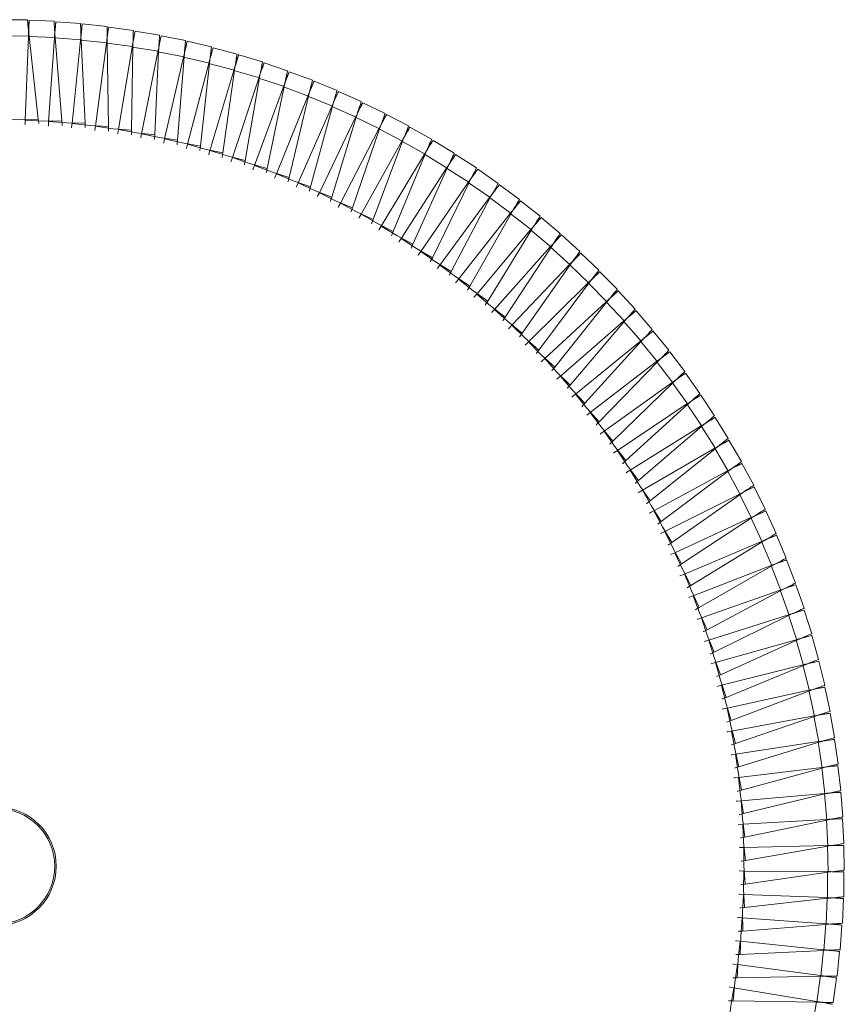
# Model space of a CAD drawing. Header units: millimetres. Extents: x -834 to 396, y -1282 to 570.
# Tile 8 of 13: x -548 to -276, y 246 to 570. Entities that reach past the tile are written whole.
import ezdxf

# ---------------------------------------------------------------- set-up
doc = ezdxf.new("R2010")
doc.units = ezdxf.units.MM

msp = doc.modelspace()

# ---------------------------------------------------------------- linework, layer by layer
at = {"color": 7, "linetype": 'Continuous', "lineweight": 15}
for p, q in [((-553.3, 570.19), (-545.14, 570.12)), ((-544.68, 568.25), (-544.97, 568.26)), ((-544.65, 569), (-544.76, 566.13)), ((-544.65, 569), (-544.55, 569.99)), ((-544.55, 569.99), (-536.39, 569.67)), ((-535.99, 567.78), (-536.28, 567.8)), ((-535.94, 568.53), (-536.14, 565.67)), ((-535.94, 568.53), (-535.8, 569.52)), ((-535.8, 569.52), (-527.66, 568.94)), ((-527.25, 567.79), (-527.51, 565.16)), ((-527.25, 567.79), (-527.08, 568.77)), ((-527.08, 568.77), (-518.95, 567.94)), ((-518.58, 566.77), (-518.38, 567.75)), ((-518.38, 567.75), (-510.29, 566.67)), ((-553.43, 564.82), (-544.63, 564.78)), ((-544.84, 564.63), (-545.88, 537.11)), ((-544.84, 564.63), (-536.05, 564.32)), ((-544.78, 566.32), (-544.78, 566.32)), ((-544.63, 564.78), (-541.57, 537.41)), ((-536.26, 564.18), (-538.16, 536.69)), ((-536.26, 564.18), (-527.49, 563.58)), ((-536.15, 565.86), (-536.15, 565.86)), ((-536.05, 564.32), (-533.85, 536.86)), ((-527.32, 567.04), (-527.62, 567.08)), ((-527.54, 565.13), (-527.54, 565.13)), ((-518.68, 566.03), (-518.97, 566.07)), ((-518.58, 566.77), (-518.93, 564.16)), ((-509.95, 565.49), (-510.38, 562.88)), ((-510.07, 564.75), (-510.38, 564.8)), ((-509.95, 565.49), (-509.72, 566.46)), ((-509.72, 566.46), (-501.67, 565.12)), ((-501.37, 563.93), (-501.11, 564.9)), ((-501.11, 564.9), (-493.1, 563.31)), ((-527.71, 563.45), (-530.47, 536.04)), ((-527.71, 563.45), (-518.95, 562.58)), ((-527.49, 563.58), (-526.15, 536.07)), ((-519.18, 562.45), (-522.8, 535.14)), ((-519.18, 562.45), (-510.45, 561.31)), ((-518.95, 562.58), (-518.48, 535.03)), ((-510.68, 561.19), (-515.16, 534)), ((-510.45, 561.31), (-510.85, 533.76)), ((-510.68, 561.19), (-502, 559.77)), ((-510.41, 562.85), (-510.41, 562.85)), ((-501.9, 561.31), (-501.9, 561.31)), ((-501.37, 563.93), (-501.88, 561.34)), ((-501.51, 563.2), (-501.79, 563.26)), ((-492.83, 562.11), (-493.48, 559.32)), ((-493, 561.38), (-493.3, 561.45)), ((-492.83, 562.11), (-492.54, 563.07)), ((-492.54, 563.07), (-484.59, 561.22)), ((-484.36, 560.02), (-484.04, 560.96)), ((-484.04, 560.96), (-476.15, 558.87)), ((-502.23, 559.65), (-507.56, 532.63)), ((-502, 559.77), (-503.26, 532.25)), ((-502.23, 559.65), (-493.6, 557.97)), ((-493.83, 557.86), (-500.01, 531.01)), ((-493.6, 557.97), (-495.72, 530.5)), ((-493.83, 557.86), (-485.26, 555.9)), ((-493.46, 559.47), (-493.48, 559.18)), ((-493.45, 559.5), (-493.45, 559.51)), ((-484.36, 560.02), (-485.04, 557.46)), ((-484.55, 559.29), (-484.83, 559.37)), ((-475.96, 557.66), (-476.71, 555.13)), ((-475.96, 557.66), (-475.61, 558.6)), ((-475.61, 558.6), (-467.79, 556.26)), ((-485.5, 555.8), (-492.51, 529.16)), ((-485.26, 555.9), (-488.24, 528.52)), ((-485.5, 555.8), (-476.98, 553.58)), ((-485.06, 557.43), (-485.06, 557.43)), ((-476.74, 555.1), (-476.74, 555.1)), ((-476.18, 556.95), (-476.46, 557.03)), ((-467.64, 555.04), (-468.54, 552.32)), ((-467.87, 554.33), (-468.15, 554.42)), ((-467.64, 555.04), (-467.26, 555.97)), ((-467.26, 555.97), (-459.51, 553.38)), ((-477.23, 553.48), (-485.08, 527.08)), ((-476.98, 553.58), (-480.83, 526.3)), ((-477.23, 553.48), (-468.79, 550.99)), ((-468.5, 552.51), (-468.5, 552.51)), ((-459.4, 552.16), (-460.39, 549.47)), ((-459.66, 551.46), (-459.93, 551.56)), ((-459.4, 552.16), (-458.99, 553.07)), ((-458.99, 553.07), (-451.33, 550.25)), ((-469.03, 550.9), (-477.71, 524.76)), ((-468.79, 550.99), (-473.49, 523.84)), ((-460.93, 548.07), (-470.42, 522.21)), ((-469.03, 550.9), (-460.68, 548.15)), ((-460.68, 548.15), (-466.23, 521.16)), ((-460.93, 548.07), (-452.66, 545.05)), ((-460.35, 549.62), (-460.41, 549.34)), ((-460.34, 549.66), (-460.34, 549.66)), ((-451.26, 549.02), (-452.33, 546.37)), ((-451.54, 548.33), (-451.82, 548.45)), ((-451.26, 549.02), (-450.82, 549.92)), ((-450.82, 549.92), (-443.25, 546.86)), ((-452.91, 544.98), (-463.21, 519.43)), ((-452.66, 545.05), (-459.06, 518.26)), ((-452.91, 544.98), (-444.75, 541.71)), ((-452.29, 546.51), (-452.36, 546.23)), ((-452.28, 546.55), (-452.28, 546.55)), ((-443.22, 545.63), (-444.38, 543.01)), ((-443.52, 544.95), (-443.78, 545.07)), ((-443.22, 545.63), (-442.76, 546.52)), ((-442.76, 546.52), (-435.29, 543.22)), ((-445, 541.65), (-456.1, 516.43)), ((-444.75, 541.71), (-451.98, 515.13)), ((-445, 541.65), (-436.94, 538.12)), ((-444.33, 543.15), (-444.41, 542.88)), ((-444.32, 543.19), (-444.32, 543.19)), ((-435.29, 541.99), (-436.53, 539.41)), ((-435.61, 541.32), (-435.89, 541.45)), ((-435.29, 541.99), (-434.8, 542.86)), ((-434.8, 542.86), (-427.44, 539.33)), ((-436.48, 539.55), (-436.56, 539.27)), ((-436.47, 539.59), (-436.47, 539.59)), ((-427.48, 538.1), (-426.96, 538.96)), ((-426.96, 538.96), (-419.71, 535.19)), ((-437.2, 538.06), (-449.08, 513.21)), ((-436.94, 538.12), (-445, 511.77)), ((-437.2, 538.06), (-429.25, 534.28)), ((-428.75, 535.7), (-428.84, 535.43)), ((-427.48, 538.1), (-428.8, 535.56)), ((-428.73, 535.73), (-428.73, 535.74)), ((-427.82, 537.44), (-428.08, 537.57)), ((-429.51, 534.24), (-442.17, 509.77)), ((-429.25, 534.28), (-438.14, 508.21)), ((-429.51, 534.24), (-421.69, 530.21)), ((-419.8, 533.97), (-421.19, 531.47)), ((-420.16, 533.32), (-420.42, 533.47)), ((-419.8, 533.97), (-419.25, 534.81)), ((-419.25, 534.81), (-412.12, 530.82)), ((-421.94, 530.17), (-435.36, 506.11)), ((-421.69, 530.21), (-431.39, 504.42)), ((-421.94, 530.17), (-414.25, 525.9)), ((-421.14, 531.61), (-421.24, 531.34)), ((-421.12, 531.64), (-421.12, 531.64)), ((-412.25, 529.6), (-413.72, 527.14)), ((-412.63, 528.96), (-412.88, 529.11)), ((-412.25, 529.6), (-411.67, 530.42)), ((-411.67, 530.42), (-404.68, 526.21)), ((-414.51, 525.87), (-428.68, 502.24)), ((-414.25, 525.9), (-424.76, 500.43)), ((-414.51, 525.87), (-406.96, 521.35)), ((-413.66, 527.28), (-413.77, 527.01)), ((-413.64, 527.31), (-413.64, 527.31)), ((-404.84, 524.99), (-404.24, 525.79)), ((-404.24, 525.79), (-397.38, 521.36)), ((-406.32, 522.72), (-406.44, 522.45)), ((-404.84, 524.99), (-406.39, 522.58)), ((-406.3, 522.75), (-406.3, 522.75)), ((-405.24, 524.36), (-405.49, 524.52)), ((-407.22, 521.33), (-422.12, 498.16)), ((-406.96, 521.35), (-418.26, 496.23)), ((-407.22, 521.33), (-399.81, 516.58)), ((-397.57, 520.15), (-399.2, 517.79)), ((-397.57, 520.15), (-396.95, 520.94)), ((-396.95, 520.94), (-390.23, 516.29)), ((-400.07, 516.57), (-415.69, 493.88)), ((-399.81, 516.58), (-411.89, 491.83)), ((-400.07, 516.57), (-392.81, 511.59)), ((-399.13, 517.93), (-399.26, 517.67)), ((-399.11, 517.96), (-399.11, 517.96)), ((-390.47, 515.09), (-389.82, 515.85)), ((-389.82, 515.85), (-383.25, 511)), ((-392.09, 512.91), (-392.23, 512.66)), ((-390.47, 515.09), (-392.17, 512.78)), ((-392.07, 512.95), (-392.07, 512.95)), ((-390.91, 514.49), (-391.14, 514.66)), ((-393.07, 511.59), (-409.4, 489.4)), ((-392.81, 511.59), (-405.67, 487.23)), ((-393.07, 511.59), (-385.98, 506.38)), ((-383.52, 509.81), (-385.29, 507.55)), ((-383.98, 509.22), (-384.23, 509.41)), ((-383.52, 509.81), (-382.85, 510.55)), ((-382.85, 510.55), (-376.44, 505.49)), ((-386.24, 506.39), (-403.26, 484.73)), ((-385.98, 506.38), (-399.6, 482.44)), ((-386.24, 506.39), (-379.31, 500.96)), ((-385.19, 507.71), (-385.19, 507.72)), ((-376.75, 504.31), (-378.59, 502.11)), ((-377.23, 503.74), (-377.45, 503.92)), ((-376.75, 504.31), (-376.06, 505.03)), ((-376.06, 505.03), (-369.8, 499.77)), ((-379.57, 500.98), (-397.26, 479.86)), ((-379.31, 500.96), (-393.67, 477.46)), ((-379.57, 500.98), (-372.82, 495.34)), ((-378.51, 502.24), (-378.66, 501.99)), ((-378.49, 502.27), (-378.49, 502.27)), ((-370.15, 498.6), (-369.44, 499.3)), ((-369.44, 499.3), (-363.35, 493.85)), ((-371.97, 496.58), (-372.13, 496.34)), ((-370.15, 498.6), (-372.06, 496.46)), ((-371.95, 496.61), (-371.95, 496.62)), ((-370.65, 498.04), (-370.88, 498.25)), ((-373.08, 495.36), (-391.42, 474.8)), ((-372.82, 495.34), (-387.91, 472.29)), ((-373.08, 495.36), (-366.5, 489.51)), ((-363.74, 492.68), (-363, 493.36)), ((-363, 493.36), (-357.09, 487.72)), ((-366.76, 489.54), (-385.74, 469.57)), ((-366.76, 489.54), (-360.38, 483.48)), ((-365.62, 490.73), (-365.79, 490.49)), ((-363.74, 492.68), (-365.71, 490.61)), ((-365.6, 490.76), (-365.6, 490.76)), ((-364.25, 492.14), (-364.46, 492.34)), ((-366.5, 489.51), (-382.31, 466.95)), ((-357.51, 486.57), (-359.55, 484.56)), ((-357.51, 486.57), (-356.75, 487.22)), ((-356.75, 487.22), (-351.02, 481.41)), ((-360.63, 483.52), (-380.23, 464.16)), ((-360.38, 483.48), (-376.89, 461.43)), ((-360.63, 483.52), (-354.44, 477.27)), ((-359.46, 484.68), (-359.63, 484.45)), ((-359.43, 484.71), (-359.43, 484.71)), ((-358.04, 486.05), (-358.25, 486.26)), ((-351.48, 480.27), (-353.58, 478.32)), ((-352.03, 479.76), (-352.22, 479.97)), ((-351.48, 480.27), (-350.7, 480.89)), ((-350.7, 480.89), (-345.16, 474.9)), ((-354.7, 477.31), (-374.89, 458.58)), ((-354.44, 477.27), (-371.63, 455.75)), ((-354.7, 477.31), (-348.7, 470.87)), ((-353.48, 478.43), (-353.66, 478.21)), ((-353.46, 478.46), (-353.46, 478.46)), ((-345.65, 473.78), (-347.81, 471.89)), ((-346.21, 473.29), (-346.41, 473.51)), ((-345.65, 473.78), (-344.85, 474.38)), ((-344.85, 474.38), (-339.5, 468.21)), ((-348.96, 470.93), (-369.73, 452.84)), ((-348.7, 470.87), (-366.56, 449.9)), ((-348.96, 470.93), (-343.17, 464.3)), ((-347.71, 472.01), (-347.9, 471.79)), ((-347.68, 472.03), (-347.68, 472.03)), ((-340.02, 467.1), (-342.24, 465.29)), ((-340.6, 466.63), (-340.79, 466.86)), ((-340.02, 467.1), (-339.21, 467.68)), ((-339.21, 467.68), (-334.05, 461.35)), ((-343.42, 464.36), (-364.76, 446.93)), ((-343.17, 464.3), (-361.68, 443.9)), ((-343.42, 464.36), (-337.84, 457.56)), ((-342.14, 465.4), (-342.33, 465.19)), ((-342.11, 465.43), (-342.11, 465.43)), ((-334.61, 460.26), (-333.78, 460.81)), ((-333.78, 460.81), (-328.82, 454.32)), ((-338.09, 457.62), (-359.97, 440.87)), ((-337.84, 457.56), (-356.99, 437.75)), ((-338.09, 457.62), (-332.73, 450.65)), ((-336.75, 458.65), (-336.75, 458.65)), ((-334.61, 460.26), (-336.71, 458.65)), ((-335.21, 459.81), (-335.38, 460.04)), ((-332.98, 450.72), (-355.37, 434.67)), ((-332.73, 450.65), (-352.49, 431.45)), ((-332.98, 450.72), (-327.84, 443.58)), ((-331.64, 451.68), (-331.84, 451.48)), ((-329.42, 453.25), (-331.75, 451.58)), ((-331.61, 451.71), (-331.61, 451.71)), ((-330.03, 452.81), (-330.21, 453.06)), ((-329.42, 453.25), (-328.57, 453.77)), ((-328.57, 453.77), (-323.82, 447.13)), ((-326.72, 444.58), (-326.93, 444.39)), ((-324.45, 446.08), (-326.83, 444.48)), ((-326.68, 444.6), (-326.68, 444.6)), ((-325.07, 445.66), (-325.23, 445.9)), ((-324.45, 446.08), (-323.58, 446.58)), ((-323.58, 446.58), (-319.04, 439.79)), ((-328.09, 443.66), (-350.97, 428.32)), ((-327.84, 443.58), (-348.19, 425.01)), ((-328.09, 443.66), (-323.18, 436.37)), ((-319.71, 438.75), (-322.13, 437.23)), ((-320.34, 438.36), (-320.5, 438.62)), ((-319.71, 438.75), (-318.82, 439.23)), ((-318.82, 439.23), (-314.5, 432.3)), ((-323.42, 436.46), (-346.77, 421.84)), ((-323.18, 436.37), (-344.1, 418.45)), ((-323.42, 436.46), (-318.74, 429.01)), ((-322.02, 437.33), (-322.24, 437.14)), ((-321.99, 437.35), (-321.99, 437.35)), ((-315.2, 431.28), (-317.67, 429.84)), ((-315.2, 431.28), (-314.3, 431.73)), ((-314.3, 431.73), (-310.2, 424.67)), ((-318.98, 429.11), (-342.78, 415.23)), ((-318.74, 429.01), (-340.21, 411.75)), ((-318.98, 429.11), (-314.53, 421.51)), ((-317.55, 429.93), (-317.78, 429.75)), ((-317.52, 429.95), (-317.52, 429.96)), ((-315.84, 430.91), (-315.99, 431.16)), ((-314.77, 421.62), (-338.99, 408.5)), ((-314.53, 421.51), (-336.54, 404.94)), ((-314.77, 421.62), (-310.57, 413.89)), ((-313.32, 422.4), (-313.55, 422.23)), ((-310.92, 423.68), (-313.44, 422.31)), ((-313.29, 422.42), (-313.28, 422.42)), ((-311.58, 423.32), (-311.72, 423.59)), ((-310.92, 423.68), (-310.01, 424.09)), ((-310.01, 424.09), (-306.13, 416.91)), ((-306.89, 415.94), (-309.45, 414.66)), ((-307.56, 415.6), (-307.69, 415.87)), ((-306.89, 415.94), (-305.97, 416.33)), ((-305.97, 416.33), (-302.31, 409.02)), ((-310.8, 414), (-335.42, 401.65)), ((-310.57, 413.89), (-333.08, 398.02)), ((-310.8, 414), (-306.84, 406.15)), ((-309.29, 414.76), (-309.29, 414.76)), ((-307.07, 406.27), (-332.07, 394.69)), ((-306.84, 406.15), (-329.85, 390.99)), ((-307.07, 406.27), (-303.36, 398.29)), ((-303.1, 408.08), (-305.7, 406.88)), ((-305.54, 406.97), (-305.54, 406.98)), ((-303.1, 408.08), (-302.17, 408.44)), ((-302.17, 408.44), (-298.75, 401.02)), ((-302.07, 399.06), (-302.31, 398.91)), ((-299.56, 400.1), (-302.2, 398.98)), ((-302.03, 399.08), (-302.03, 399.08)), ((-300.25, 399.81), (-300.37, 400.09)), ((-299.56, 400.1), (-298.62, 400.43)), ((-298.62, 400.43), (-295.43, 392.91)), ((-303.59, 398.42), (-328.94, 387.63)), ((-303.36, 398.29), (-326.83, 383.86)), ((-303.59, 398.42), (-300.13, 390.33)), ((-296.27, 392.02), (-295.32, 392.32)), ((-295.32, 392.32), (-292.37, 384.7)), ((-300.35, 390.46), (-326.03, 380.48)), ((-300.13, 390.33), (-324.04, 376.64)), ((-300.35, 390.46), (-297.15, 382.27)), ((-298.81, 391.06), (-299.06, 390.91)), ((-296.27, 392.02), (-298.95, 390.98)), ((-298.78, 391.07), (-298.78, 391.07)), ((-296.97, 391.75), (-297.08, 392.02)), ((-295.77, 382.97), (-295.77, 382.97)), ((-293.24, 383.84), (-295.73, 382.96)), ((-293.95, 383.59), (-294.05, 383.88)), ((-293.24, 383.84), (-292.28, 384.11)), ((-292.28, 384.11), (-289.57, 376.4)), ((-297.37, 382.41), (-323.34, 373.24)), ((-297.15, 382.27), (-321.48, 369.34)), ((-297.37, 382.41), (-294.42, 374.12)), ((-294.64, 374.27), (-320.89, 365.92)), ((-294.42, 374.12), (-319.15, 361.96)), ((-294.64, 374.27), (-291.96, 365.89)), ((-293.06, 374.76), (-293.32, 374.63)), ((-290.47, 375.57), (-293.2, 374.7)), ((-293.03, 374.78), (-293.03, 374.78)), ((-291.18, 375.34), (-291.27, 375.62)), ((-290.47, 375.57), (-289.5, 375.81)), ((-289.5, 375.81), (-287.03, 368.02)), ((-290.58, 366.49), (-290.84, 366.37)), ((-287.96, 367.21), (-290.72, 366.43)), ((-290.54, 366.5), (-290.54, 366.5)), ((-288.68, 367.01), (-288.76, 367.3)), ((-287.96, 367.21), (-286.98, 367.42)), ((-286.98, 367.42), (-284.76, 359.56)), ((-292.16, 366.04), (-318.67, 358.52)), ((-291.96, 365.89), (-317.05, 354.51)), ((-292.16, 366.04), (-289.75, 357.58)), ((-289.95, 357.74), (-316.68, 351.06)), ((-289.75, 357.58), (-315.18, 347)), ((-289.95, 357.74), (-287.8, 349.21)), ((-285.71, 358.78), (-288.49, 358.09)), ((-288.31, 358.15), (-288.31, 358.15)), ((-286.43, 358.6), (-286.51, 358.88)), ((-285.71, 358.78), (-284.73, 358.96)), ((-284.73, 358.96), (-282.76, 351.03)), ((-283.73, 350.28), (-286.53, 349.68)), ((-284.46, 350.13), (-284.52, 350.42)), ((-283.73, 350.28), (-282.74, 350.43)), ((-282.74, 350.43), (-281.02, 342.45)), ((-288, 349.38), (-314.92, 343.54)), ((-287.8, 349.21), (-313.56, 339.44)), ((-288, 349.38), (-286.12, 340.79)), ((-286.35, 349.74), (-286.35, 349.74)), ((-286.31, 340.96), (-313.4, 335.96)), ((-286.12, 340.79), (-312.17, 331.83)), ((-286.31, 340.96), (-284.7, 332.31)), ((-282.01, 341.73), (-284.83, 341.21)), ((-284.65, 341.26), (-284.65, 341.26)), ((-282.75, 341.59), (-282.8, 341.88)), ((-282.01, 341.73), (-281.02, 341.84)), ((-281.02, 341.84), (-279.55, 333.81)), ((-284.89, 332.49), (-312.13, 328.35)), ((-284.7, 332.31), (-311.02, 324.17)), ((-284.89, 332.49), (-283.55, 323.79)), ((-280.57, 333.12), (-283.4, 332.69)), ((-283.22, 332.74), (-283.22, 332.74)), ((-281.31, 333.01), (-281.35, 333.3)), ((-280.57, 333.12), (-279.57, 333.21)), ((-279.57, 333.21), (-278.36, 325.13)), ((-279.4, 324.48), (-282.24, 324.14)), ((-280.14, 324.39), (-280.17, 324.69)), ((-279.4, 324.48), (-278.4, 324.53)), ((-278.4, 324.53), (-277.44, 316.42)), ((-283.73, 323.98), (-311.09, 320.7)), ((-283.55, 323.79), (-310.11, 316.49)), ((-283.73, 323.98), (-282.67, 315.25)), ((-282.06, 324.18), (-282.06, 324.18)), ((-282.85, 315.44), (-310.29, 313.01)), ((-282.67, 315.25), (-309.45, 308.78)), ((-282.85, 315.44), (-282.06, 306.68)), ((-278.5, 315.8), (-281.35, 315.55)), ((-281.16, 315.58), (-281.16, 315.58)), ((-279.24, 315.73), (-279.26, 316.02)), ((-278.5, 315.8), (-277.5, 315.82)), ((-277.5, 315.82), (-276.79, 307.68)), ((-282.23, 306.87), (-309.73, 305.31)), ((-282.06, 306.68), (-309.03, 301.05)), ((-282.23, 306.87), (-281.71, 298.09)), ((-277.87, 307.1), (-280.73, 306.93)), ((-280.54, 306.97), (-280.54, 306.97)), ((-278.61, 307.05), (-278.63, 307.37)), ((-277.87, 307.1), (-276.87, 307.08)), ((-276.87, 307.08), (-276.42, 298.93)), ((-281.88, 298.29), (-309.42, 297.6)), ((-281.88, 298.29), (-281.64, 289.5)), ((-280.19, 298.33), (-280.19, 298.33)), ((-277.51, 298.38), (-280.15, 298.31)), ((-278.26, 298.36), (-278.27, 298.65)), ((-277.51, 298.38), (-276.51, 298.33)), ((-276.51, 298.33), (-276.32, 290.17)), ((-281.71, 298.09), (-308.85, 293.31)), ((-281.8, 289.7), (-309.34, 289.87)), ((-281.64, 289.5), (-308.91, 285.58)), ((-281.8, 289.7), (-281.84, 280.91)), ((-277.43, 289.65), (-280.3, 289.67)), ((-280.11, 289.69), (-280.11, 289.69)), ((-278.18, 289.66), (-278.18, 289.96)), ((-277.43, 289.65), (-276.43, 289.58)), ((-276.43, 289.58), (-276.5, 281.41)), ((-281.99, 281.12), (-309.52, 282.15)), ((-281.84, 280.91), (-309.21, 277.84)), ((-281.99, 281.12), (-282.3, 272.32)), ((-277.63, 280.93), (-280.49, 281.04)), ((-280.3, 281.05), (-280.3, 281.05)), ((-278.37, 280.96), (-278.36, 281.25)), ((-277.63, 280.93), (-276.63, 280.82)), ((-276.63, 280.82), (-276.95, 272.66)), ((-282.45, 272.54), (-309.93, 274.44)), ((-282.3, 272.32), (-309.76, 270.12)), ((-282.45, 272.54), (-283.04, 263.76)), ((-278.09, 272.22), (-280.95, 272.42)), ((-280.76, 272.42), (-280.76, 272.42)), ((-278.84, 272.27), (-278.82, 272.56)), ((-278.09, 272.22), (-277.1, 272.08)), ((-277.1, 272.08), (-277.68, 263.93)), ((-283.17, 263.98), (-310.58, 266.75)), ((-283.04, 263.76), (-310.55, 262.43)), ((-283.17, 263.98), (-284.04, 255.23)), ((-281.53, 263.81), (-281.82, 263.8)), ((-278.83, 263.52), (-281.68, 263.81)), ((-281.49, 263.81), (-281.49, 263.81)), ((-278.83, 263.52), (-277.85, 263.36)), ((-277.85, 263.36), (-278.68, 255.23)), ((-284.17, 255.45), (-311.48, 259.08)), ((-284.04, 255.23), (-311.59, 254.76)), ((-284.17, 255.45), (-285.31, 246.73)), ((-279.85, 254.86), (-282.69, 255.23)), ((-280.59, 254.96), (-280.55, 255.24)), ((-278.87, 254.66), (-279.95, 246.56)), ((-279.85, 254.86), (-278.87, 254.66)), ((-285.44, 246.96), (-312.62, 251.44)), ((-285.31, 246.73), (-312.86, 247.12)), ((-285.44, 246.96), (-286.85, 238.28)), ((-281.13, 246.23), (-283.96, 246.69)), ((-283.77, 246.68), (-283.77, 246.68)), ((-281.87, 246.35), (-281.82, 246.65)), ((-281.13, 246.23), (-280.16, 246))]:
    msp.add_line(p, q, dxfattribs=at)
at = {"color": 7, "linetype": 'Continuous', "lineweight": 15, "flags": 128}
for points in [[(-545.14, 570.12), (-545.13, 570.01), (-545.09, 569.68), (-545.04, 569.14), (-544.98, 568.43), (-544.9, 567.59), (-544.81, 566.67), (-544.72, 565.71), (-544.63, 564.78)], [(-544.55, 569.99), (-544.55, 569.88), (-544.57, 569.54), (-544.6, 569), (-544.64, 568.29), (-544.69, 567.45), (-544.74, 566.52), (-544.79, 565.57), (-544.84, 564.63)], [(-536.39, 569.67), (-536.38, 569.56), (-536.36, 569.22), (-536.33, 568.68), (-536.28, 567.97), (-536.23, 567.13), (-536.17, 566.2), (-536.11, 565.25), (-536.05, 564.32)], [(-535.8, 569.52), (-535.81, 569.41), (-535.84, 569.07), (-535.89, 568.53), (-535.95, 567.82), (-536.02, 566.98), (-536.1, 566.06), (-536.19, 565.1), (-536.26, 564.18)], [(-527.08, 568.77), (-527.09, 568.66), (-527.13, 568.33), (-527.2, 567.79), (-527.28, 567.08), (-527.38, 566.24), (-527.49, 565.32), (-527.6, 564.37), (-527.71, 563.45)], [(-527.66, 568.94), (-527.65, 568.83), (-527.64, 568.49), (-527.63, 567.95), (-527.6, 567.24), (-527.58, 566.4), (-527.55, 565.47), (-527.52, 564.52), (-527.49, 563.58)], [(-518.38, 567.75), (-518.4, 567.64), (-518.45, 567.31), (-518.53, 566.77), (-518.64, 566.07), (-518.76, 565.24), (-518.9, 564.32), (-519.04, 563.37), (-519.18, 562.45)], [(-518.95, 567.94), (-518.95, 567.83), (-518.95, 567.49), (-518.95, 566.95), (-518.95, 566.24), (-518.95, 565.4), (-518.95, 564.47), (-518.95, 563.51), (-518.95, 562.58)], [(-509.72, 566.46), (-509.74, 566.35), (-509.8, 566.02), (-509.9, 565.49), (-510.03, 564.79), (-510.18, 563.96), (-510.35, 563.04), (-510.52, 562.1), (-510.68, 561.19)], [(-510.29, 566.67), (-510.29, 566.55), (-510.3, 566.22), (-510.32, 565.68), (-510.34, 564.97), (-510.37, 564.12), (-510.4, 563.2), (-510.43, 562.24), (-510.45, 561.31)], [(-501.11, 564.9), (-501.13, 564.79), (-501.2, 564.46), (-501.31, 563.93), (-501.46, 563.23), (-501.64, 562.41), (-501.84, 561.5), (-502.04, 560.57), (-502.23, 559.65)], [(-501.67, 565.12), (-501.67, 565.01), (-501.69, 564.67), (-501.73, 564.13), (-501.77, 563.42), (-501.82, 562.58), (-501.88, 561.66), (-501.94, 560.7), (-502, 559.77)], [(-492.54, 563.07), (-492.57, 562.95), (-492.65, 562.63), (-492.78, 562.1), (-492.95, 561.41), (-493.16, 560.59), (-493.38, 559.69), (-493.61, 558.76), (-493.83, 557.86)], [(-493.1, 563.31), (-493.11, 563.19), (-493.14, 562.86), (-493.19, 562.32), (-493.26, 561.61), (-493.33, 560.77), (-493.42, 559.85), (-493.51, 558.9), (-493.6, 557.97)], [(-484.04, 560.96), (-484.07, 560.85), (-484.16, 560.53), (-484.31, 560.01), (-484.5, 559.33), (-484.73, 558.51), (-484.99, 557.62), (-485.24, 556.7), (-485.5, 555.8)], [(-484.59, 561.22), (-484.6, 561.11), (-484.64, 560.78), (-484.71, 560.24), (-484.8, 559.53), (-484.91, 558.7), (-485.02, 557.78), (-485.14, 556.83), (-485.26, 555.9)], [(-475.61, 558.6), (-475.65, 558.49), (-475.75, 558.17), (-475.91, 557.65), (-476.13, 556.97), (-476.38, 556.17), (-476.66, 555.28), (-476.95, 554.37), (-477.23, 553.48)], [(-476.15, 558.87), (-476.17, 558.76), (-476.22, 558.43), (-476.3, 557.89), (-476.41, 557.19), (-476.55, 556.36), (-476.69, 555.44), (-476.84, 554.5), (-476.98, 553.58)], [(-467.26, 555.97), (-467.3, 555.86), (-467.41, 555.54), (-467.59, 555.03), (-467.82, 554.36), (-468.1, 553.56), (-468.41, 552.69), (-468.73, 551.78), (-469.03, 550.9)], [(-467.79, 556.26), (-467.81, 556.15), (-467.87, 555.82), (-467.97, 555.29), (-468.11, 554.59), (-468.26, 553.76), (-468.44, 552.85), (-468.62, 551.91), (-468.79, 550.99)], [(-458.99, 553.07), (-459.04, 552.97), (-459.16, 552.65), (-459.35, 552.15), (-459.61, 551.49), (-459.91, 550.7), (-460.25, 549.83), (-460.59, 548.94), (-460.93, 548.07)], [(-459.51, 553.38), (-459.54, 553.27), (-459.61, 552.94), (-459.73, 552.42), (-459.88, 551.72), (-460.07, 550.9), (-460.27, 549.99), (-460.48, 549.06), (-460.68, 548.15)], [(-450.82, 549.92), (-450.87, 549.82), (-451, 549.51), (-451.21, 549.01), (-451.49, 548.36), (-451.82, 547.58), (-452.18, 546.73), (-452.55, 545.84), (-452.91, 544.98)], [(-451.33, 550.25), (-451.36, 550.14), (-451.44, 549.81), (-451.58, 549.29), (-451.75, 548.6), (-451.96, 547.78), (-452.19, 546.88), (-452.43, 545.96), (-452.66, 545.05)], [(-442.76, 546.52), (-442.8, 546.42), (-442.95, 546.11), (-443.17, 545.62), (-443.47, 544.97), (-443.82, 544.21), (-444.21, 543.36), (-444.61, 542.49), (-445, 541.65)], [(-443.25, 546.86), (-443.29, 546.75), (-443.38, 546.43), (-443.53, 545.91), (-443.73, 545.22), (-443.96, 544.41), (-444.22, 543.52), (-444.49, 542.6), (-444.75, 541.71)], [(-434.8, 542.86), (-434.85, 542.76), (-435, 542.46), (-435.24, 541.98), (-435.56, 541.34), (-435.94, 540.58), (-436.35, 539.75), (-436.78, 538.9), (-437.2, 538.06)], [(-435.29, 543.22), (-435.32, 543.11), (-435.43, 542.79), (-435.59, 542.28), (-435.81, 541.6), (-436.07, 540.8), (-436.36, 539.91), (-436.65, 539), (-436.94, 538.12)], [(-426.96, 538.96), (-427.02, 538.86), (-427.18, 538.56), (-427.43, 538.09), (-427.77, 537.46), (-428.17, 536.72), (-428.61, 535.9), (-429.07, 535.06), (-429.51, 534.24)], [(-427.44, 539.33), (-427.48, 539.22), (-427.59, 538.9), (-427.77, 538.4), (-428.01, 537.73), (-428.3, 536.93), (-428.61, 536.06), (-428.94, 535.16), (-429.25, 534.28)], [(-553.6, 537.28), (-547.62, 537.18), (-541.57, 537.41)], [(-545.88, 537.11), (-545.94, 535.84), (-545.95, 535.54)], [(-545.88, 537.11), (-539.91, 536.82), (-533.85, 536.86)], [(-541.57, 537.41), (-541.44, 536.15), (-541.43, 535.99)], [(-538.16, 536.69), (-538.26, 535.43), (-538.29, 535.13)], [(-538.16, 536.69), (-532.21, 536.22), (-526.15, 536.07)], [(-533.85, 536.86), (-533.76, 535.6), (-533.75, 535.34)], [(-530.47, 536.04), (-530.61, 534.78), (-530.63, 534.63)], [(-530.47, 536.04), (-524.53, 535.38), (-518.48, 535.03)], [(-526.15, 536.07), (-526.11, 534.8), (-526.1, 534.69)], [(-522.8, 535.14), (-522.98, 533.89), (-523, 533.74)], [(-522.8, 535.14), (-516.88, 534.29), (-510.85, 533.76)], [(-518.48, 535.03), (-518.48, 533.77), (-518.47, 533.52)], [(-419.71, 535.19), (-419.76, 535.09), (-419.88, 534.77), (-420.08, 534.27), (-420.34, 533.61), (-420.65, 532.83), (-420.99, 531.96), (-421.34, 531.07), (-421.69, 530.21)], [(-515.16, 534), (-515.38, 532.76), (-515.41, 532.61)], [(-515.16, 534), (-509.27, 532.97), (-503.26, 532.25)], [(-510.85, 533.76), (-510.88, 532.5), (-510.89, 532.29)], [(-507.56, 532.63), (-507.82, 531.39), (-507.85, 531.24)], [(-507.56, 532.63), (-501.71, 531.41), (-495.72, 530.5)], [(-503.26, 532.25), (-503.33, 530.99), (-503.34, 530.79)], [(-419.25, 534.81), (-419.31, 534.71), (-419.48, 534.42), (-419.75, 533.95), (-420.11, 533.34), (-420.53, 532.61), (-421, 531.8), (-421.48, 530.98), (-421.94, 530.17)], [(-500.01, 531.01), (-500.31, 529.78), (-500.38, 529.49)], [(-500.01, 531.01), (-494.2, 529.61), (-488.24, 528.52)], [(-495.72, 530.5), (-495.83, 529.24), (-495.86, 528.99)], [(-492.51, 529.16), (-492.85, 527.94), (-492.89, 527.79)], [(-492.51, 529.16), (-486.75, 527.58), (-480.83, 526.3)], [(-488.24, 528.52), (-488.39, 527.26), (-488.41, 527.15)], [(-411.67, 530.42), (-411.73, 530.32), (-411.91, 530.04), (-412.2, 529.58), (-412.58, 528.97), (-413.02, 528.26), (-413.51, 527.47), (-414.02, 526.66), (-414.51, 525.87)], [(-412.12, 530.82), (-412.17, 530.71), (-412.3, 530.41), (-412.52, 529.91), (-412.8, 529.26), (-413.14, 528.48), (-413.5, 527.63), (-413.88, 526.75), (-414.25, 525.9)], [(-485.08, 527.08), (-485.45, 525.87), (-485.49, 525.72)], [(-485.08, 527.08), (-479.36, 525.31), (-473.49, 523.84)], [(-480.83, 526.3), (-481.02, 525.05), (-481.06, 524.79)], [(-404.24, 525.79), (-404.3, 525.7), (-404.49, 525.42), (-404.79, 524.97), (-405.19, 524.38), (-405.65, 523.68), (-406.17, 522.9), (-406.7, 522.11), (-407.22, 521.33)], [(-404.68, 526.21), (-404.72, 526.1), (-404.87, 525.8), (-405.1, 525.31), (-405.4, 524.67), (-405.76, 523.9), (-406.15, 523.06), (-406.56, 522.2), (-406.96, 521.35)], [(-477.71, 524.76), (-478.12, 523.56), (-478.17, 523.42)], [(-477.71, 524.76), (-472.06, 522.82), (-466.23, 521.16)], [(-473.49, 523.84), (-473.72, 522.6), (-473.75, 522.44)], [(-470.42, 522.21), (-470.87, 521.03), (-470.98, 520.74)], [(-470.42, 522.21), (-464.83, 520.09), (-459.06, 518.26)], [(-466.23, 521.16), (-466.5, 519.93), (-466.55, 519.71)], [(-463.21, 519.43), (-463.7, 518.27), (-463.81, 517.98)], [(-463.21, 519.43), (-457.69, 517.14), (-451.98, 515.13)], [(-396.95, 520.94), (-397.02, 520.84), (-397.21, 520.57), (-397.53, 520.13), (-397.94, 519.55), (-398.43, 518.86), (-398.97, 518.11), (-399.53, 517.33), (-400.07, 516.57)], [(-397.38, 521.36), (-397.43, 521.26), (-397.58, 520.96), (-397.83, 520.48), (-398.15, 519.85), (-398.53, 519.1), (-398.95, 518.27), (-399.39, 517.42), (-399.81, 516.58)], [(-398, 519.54), (-398.17, 519.66), (-398.24, 519.71)], [(-459.06, 518.26), (-459.37, 517.03), (-459.42, 516.8)], [(-456.1, 516.43), (-456.62, 515.28), (-456.74, 515)], [(-456.1, 516.43), (-450.65, 513.97), (-445, 511.77)], [(-389.82, 515.85), (-389.89, 515.76), (-390.1, 515.5), (-390.42, 515.07), (-390.86, 514.5), (-391.37, 513.83), (-391.93, 513.09), (-392.51, 512.33), (-393.07, 511.59)], [(-390.23, 516.29), (-390.29, 516.19), (-390.45, 515.9), (-390.71, 515.43), (-391.05, 514.8), (-391.46, 514.06), (-391.91, 513.25), (-392.37, 512.41), (-392.81, 511.59)], [(-451.98, 515.13), (-452.33, 513.91), (-452.37, 513.76)], [(-449.08, 513.21), (-449.64, 512.08), (-449.7, 511.94)], [(-449.08, 513.21), (-443.71, 510.58), (-438.14, 508.21)], [(-445, 511.77), (-445.39, 510.57), (-445.47, 510.32)], [(-442.17, 509.77), (-442.76, 508.65), (-442.9, 508.38)], [(-442.17, 509.77), (-436.89, 506.97), (-431.39, 504.42)], [(-382.85, 510.55), (-382.93, 510.46), (-383.14, 510.2), (-383.48, 509.78), (-383.93, 509.23), (-384.46, 508.57), (-385.05, 507.85), (-385.65, 507.11), (-386.24, 506.39)], [(-383.25, 511), (-383.31, 510.9), (-383.48, 510.61), (-383.76, 510.15), (-384.12, 509.54), (-384.55, 508.81), (-385.02, 508.01), (-385.51, 507.19), (-385.98, 506.38)], [(-438.14, 508.21), (-438.56, 507.02), (-438.6, 506.9)], [(-435.36, 506.11), (-435.99, 505.01), (-436.07, 504.88)], [(-435.36, 506.11), (-430.17, 503.14), (-424.76, 500.43)], [(-431.39, 504.42), (-431.85, 503.25), (-431.94, 503.01)], [(-376.06, 505.03), (-376.13, 504.94), (-376.35, 504.69), (-376.71, 504.28), (-377.17, 503.74), (-377.73, 503.1), (-378.33, 502.4), (-378.96, 501.68), (-379.57, 500.98)], [(-376.44, 505.49), (-376.5, 505.4), (-376.68, 505.11), (-376.97, 504.66), (-377.35, 504.06), (-377.8, 503.34), (-378.3, 502.56), (-378.81, 501.75), (-379.31, 500.96)], [(-428.68, 502.24), (-429.34, 501.16), (-429.5, 500.9)], [(-428.68, 502.24), (-423.59, 499.11), (-418.26, 496.23)], [(-424.76, 500.43), (-425.26, 499.27), (-425.34, 499.07)], [(-369.44, 499.3), (-369.51, 499.21), (-369.74, 498.97), (-370.11, 498.57), (-370.59, 498.05), (-371.17, 497.43), (-371.8, 496.75), (-372.44, 496.04), (-373.08, 495.36)], [(-369.8, 499.77), (-369.87, 499.68), (-370.06, 499.4), (-370.36, 498.96), (-370.76, 498.37), (-371.24, 497.67), (-371.76, 496.9), (-372.29, 496.11), (-372.82, 495.34)], [(-422.12, 498.16), (-422.82, 497.11), (-422.9, 496.98)], [(-422.12, 498.16), (-417.13, 494.88), (-411.89, 491.83)], [(-418.26, 496.23), (-418.79, 495.08), (-418.87, 494.91)], [(-415.69, 493.88), (-416.42, 492.85), (-416.6, 492.6)], [(-415.69, 493.88), (-410.81, 490.44), (-405.67, 487.23)], [(-363, 493.36), (-363.08, 493.28), (-363.32, 493.04), (-363.7, 492.65), (-364.2, 492.15), (-364.79, 491.55), (-365.44, 490.88), (-366.11, 490.2), (-366.76, 489.54)], [(-363.35, 493.85), (-363.42, 493.76), (-363.62, 493.48), (-363.93, 493.05), (-364.35, 492.47), (-364.85, 491.79), (-365.39, 491.04), (-365.96, 490.26), (-366.5, 489.51)], [(-411.89, 491.83), (-412.46, 490.7), (-412.58, 490.47)], [(-409.4, 489.4), (-410.16, 488.39), (-410.26, 488.27)], [(-409.4, 489.4), (-404.63, 485.81), (-399.6, 482.44)], [(-405.67, 487.23), (-406.27, 486.12), (-406.32, 486.03)], [(-356.75, 487.22), (-356.84, 487.15), (-357.08, 486.91), (-357.47, 486.54), (-357.99, 486.05), (-358.6, 485.47), (-359.27, 484.83), (-359.96, 484.16), (-360.63, 483.52)], [(-357.09, 487.72), (-357.16, 487.63), (-357.37, 487.37), (-357.7, 486.94), (-358.13, 486.38), (-358.65, 485.71), (-359.22, 484.98), (-359.8, 484.22), (-360.38, 483.48)], [(-403.26, 484.73), (-404.05, 483.74), (-404.24, 483.5)], [(-403.26, 484.73), (-398.6, 480.98), (-393.67, 477.46)], [(-399.6, 482.44), (-400.23, 481.35), (-400.37, 481.12)], [(-397.26, 479.86), (-398.08, 478.9), (-398.28, 478.67)], [(-397.26, 479.86), (-392.72, 475.97), (-387.91, 472.29)], [(-350.7, 480.89), (-350.79, 480.82), (-351.04, 480.59), (-351.44, 480.23), (-351.97, 479.76), (-352.6, 479.2), (-353.29, 478.58), (-354, 477.94), (-354.7, 477.31)], [(-351.02, 481.41), (-351.09, 481.32), (-351.31, 481.06), (-351.65, 480.64), (-352.11, 480.09), (-352.65, 479.44), (-353.24, 478.73), (-353.85, 477.99), (-354.44, 477.27)], [(-393.67, 477.46), (-394.35, 476.39), (-394.44, 476.24)], [(-391.42, 474.8), (-392.27, 473.87), (-392.38, 473.76)], [(-391.42, 474.8), (-387, 470.78), (-382.31, 466.95)], [(-344.85, 474.38), (-344.94, 474.31), (-345.2, 474.09), (-345.61, 473.74), (-346.16, 473.28), (-346.8, 472.74), (-347.51, 472.14), (-348.24, 471.53), (-348.96, 470.93)], [(-345.16, 474.9), (-345.23, 474.81), (-345.45, 474.56), (-345.81, 474.16), (-346.28, 473.62), (-346.84, 472.99), (-347.45, 472.29), (-348.09, 471.57), (-348.7, 470.87)], [(-387.91, 472.29), (-388.62, 471.24), (-388.74, 471.06)], [(-385.74, 469.57), (-386.62, 468.66), (-386.84, 468.44)], [(-385.74, 469.57), (-381.45, 465.41), (-376.89, 461.43)], [(-382.31, 466.95), (-383.05, 465.92), (-383.19, 465.73)], [(-339.21, 467.68), (-339.3, 467.61), (-339.56, 467.4), (-339.99, 467.07), (-340.55, 466.63), (-341.21, 466.11), (-341.94, 465.53), (-342.69, 464.94), (-343.42, 464.36)], [(-339.5, 468.21), (-339.58, 468.13), (-339.81, 467.88), (-340.18, 467.49), (-340.66, 466.97), (-341.24, 466.36), (-341.88, 465.68), (-342.53, 464.98), (-343.17, 464.3)], [(-380.23, 464.16), (-381.14, 463.28), (-381.36, 463.07)], [(-380.23, 464.16), (-376.08, 459.87), (-371.63, 455.75)], [(-376.89, 461.43), (-377.65, 460.43), (-377.75, 460.31)], [(-333.78, 460.81), (-333.87, 460.74), (-334.14, 460.54), (-334.58, 460.22), (-335.15, 459.8), (-335.83, 459.3), (-336.57, 458.75), (-337.34, 458.18), (-338.09, 457.62)], [(-334.05, 461.35), (-334.13, 461.27), (-334.37, 461.03), (-334.75, 460.65), (-335.26, 460.15), (-335.85, 459.55), (-336.51, 458.89), (-337.18, 458.22), (-337.84, 457.56)], [(-374.89, 458.58), (-375.83, 457.73), (-376.06, 457.53)], [(-374.89, 458.58), (-370.87, 454.16), (-366.56, 449.9)], [(-371.63, 455.75), (-372.43, 454.77), (-372.6, 454.57)], [(-328.82, 454.32), (-328.91, 454.24), (-329.15, 454.01), (-329.55, 453.64), (-330.07, 453.15), (-330.68, 452.58), (-331.36, 451.94), (-332.05, 451.29), (-332.73, 450.65)], [(-369.73, 452.84), (-370.69, 452.02), (-370.93, 451.82)], [(-369.73, 452.84), (-365.85, 448.29), (-361.68, 443.9)], [(-328.57, 453.77), (-328.66, 453.71), (-328.94, 453.52), (-329.38, 453.21), (-329.97, 452.81), (-330.67, 452.33), (-331.43, 451.8), (-332.21, 451.25), (-332.98, 450.72)], [(-366.56, 449.9), (-367.39, 448.95), (-367.48, 448.85)], [(-364.76, 446.93), (-365.74, 446.14), (-365.98, 445.95)], [(-364.76, 446.93), (-361.02, 442.26), (-356.99, 437.75)], [(-323.58, 446.58), (-323.68, 446.51), (-323.96, 446.33), (-324.42, 446.04), (-325.01, 445.65), (-325.72, 445.2), (-326.5, 444.69), (-327.3, 444.17), (-328.09, 443.66)], [(-323.82, 447.13), (-323.91, 447.05), (-324.16, 446.83), (-324.56, 446.48), (-325.1, 446), (-325.73, 445.45), (-326.43, 444.83), (-327.14, 444.2), (-327.84, 443.58)], [(-361.68, 443.9), (-362.54, 442.97), (-362.71, 442.79)], [(-359.97, 440.87), (-360.98, 440.12), (-361.1, 440.02)], [(-359.97, 440.87), (-356.38, 436.09), (-352.49, 431.45)], [(-356.99, 437.75), (-357.88, 436.85), (-358.03, 436.69)], [(-318.82, 439.23), (-318.92, 439.17), (-319.21, 438.99), (-319.67, 438.71), (-320.28, 438.35), (-321.01, 437.91), (-321.8, 437.43), (-322.62, 436.94), (-323.42, 436.46)], [(-319.04, 439.79), (-319.13, 439.71), (-319.39, 439.5), (-319.81, 439.16), (-320.36, 438.7), (-321.01, 438.16), (-321.72, 437.57), (-322.46, 436.96), (-323.18, 436.37)], [(-355.37, 434.67), (-356.4, 433.94), (-356.65, 433.77)], [(-355.37, 434.67), (-351.93, 429.78), (-348.19, 425.01)], [(-352.49, 431.45), (-353.41, 430.58), (-353.54, 430.45)], [(-314.3, 431.73), (-314.4, 431.67), (-314.69, 431.51), (-315.16, 431.24), (-315.79, 430.9), (-316.52, 430.48), (-317.33, 430.03), (-318.17, 429.56), (-318.98, 429.11)], [(-314.5, 432.3), (-314.59, 432.23), (-314.86, 432.02), (-315.28, 431.69), (-315.85, 431.25), (-316.51, 430.74), (-317.25, 430.17), (-318, 429.58), (-318.74, 429.01)], [(-350.97, 428.32), (-352.02, 427.63), (-352.28, 427.46)], [(-350.97, 428.32), (-347.69, 423.32), (-344.1, 418.45)], [(-348.19, 425.01), (-349.14, 424.17), (-349.33, 424)], [(-346.77, 421.84), (-347.85, 421.18), (-348.11, 421.02)], [(-346.77, 421.84), (-343.65, 416.74), (-340.21, 411.75)], [(-310.01, 424.09), (-310.11, 424.04), (-310.41, 423.89), (-310.89, 423.64), (-311.52, 423.31), (-312.27, 422.92), (-313.09, 422.49), (-313.94, 422.05), (-314.77, 421.62)], [(-310.2, 424.67), (-310.29, 424.6), (-310.56, 424.4), (-311, 424.09), (-311.57, 423.67), (-312.26, 423.17), (-313.01, 422.62), (-313.78, 422.06), (-314.53, 421.51)], [(-344.1, 418.45), (-345.07, 417.64), (-345.14, 417.58)], [(-342.78, 415.23), (-343.87, 414.6), (-344.14, 414.45)], [(-342.78, 415.23), (-339.82, 410.03), (-336.54, 404.94)], [(-305.97, 416.33), (-306.07, 416.28), (-306.37, 416.13), (-306.86, 415.9), (-307.5, 415.59), (-308.26, 415.23), (-309.1, 414.82), (-309.96, 414.41), (-310.8, 414)], [(-306.13, 416.91), (-306.23, 416.84), (-306.5, 416.65), (-306.95, 416.35), (-307.54, 415.95), (-308.24, 415.47), (-309, 414.95), (-309.8, 414.41), (-310.57, 413.89)], [(-340.21, 411.75), (-341.21, 410.97), (-341.41, 410.81)], [(-338.99, 408.5), (-340.11, 407.91), (-340.38, 407.76)], [(-338.99, 408.5), (-336.2, 403.21), (-333.08, 398.02)], [(-302.31, 409.02), (-302.41, 408.96), (-302.69, 408.78), (-303.15, 408.49), (-303.75, 408.11), (-304.46, 407.66), (-305.25, 407.16), (-306.05, 406.65), (-306.84, 406.15)], [(-302.17, 408.44), (-302.27, 408.39), (-302.58, 408.26), (-303.07, 408.04), (-303.72, 407.75), (-304.5, 407.41), (-305.34, 407.03), (-306.22, 406.64), (-307.07, 406.27)], [(-303.78, 407.77), (-303.82, 407.86), (-303.9, 408.03)], [(-336.54, 404.94), (-337.56, 404.19), (-337.71, 404.09)], [(-335.42, 401.65), (-336.56, 401.09), (-336.83, 400.96)], [(-335.42, 401.65), (-332.8, 396.28), (-329.85, 390.99)], [(-298.62, 400.43), (-298.72, 400.39), (-299.03, 400.26), (-299.54, 400.06), (-300.2, 399.79), (-300.98, 399.48), (-301.84, 399.13), (-302.72, 398.77), (-303.59, 398.42)], [(-298.75, 401.02), (-298.84, 400.96), (-299.13, 400.79), (-299.6, 400.52), (-300.21, 400.15), (-300.94, 399.73), (-301.74, 399.25), (-302.56, 398.76), (-303.36, 398.29)], [(-333.08, 398.02), (-334.13, 397.3), (-334.31, 397.18)], [(-332.07, 394.69), (-333.22, 394.17), (-333.36, 394.11)], [(-332.07, 394.69), (-329.61, 389.24), (-326.83, 383.86)], [(-295.32, 392.32), (-295.43, 392.28), (-295.74, 392.16), (-296.25, 391.98), (-296.92, 391.73), (-297.71, 391.44), (-298.58, 391.12), (-299.48, 390.79), (-300.35, 390.46)], [(-295.43, 392.91), (-295.53, 392.86), (-295.83, 392.7), (-296.3, 392.44), (-296.92, 392.09), (-297.66, 391.69), (-298.47, 391.24), (-299.31, 390.78), (-300.13, 390.33)], [(-329.85, 390.99), (-330.91, 390.31), (-331.11, 390.18)], [(-328.94, 387.63), (-330.1, 387.15), (-330.39, 387.03)], [(-328.94, 387.63), (-326.65, 382.11), (-324.04, 376.64)], [(-326.83, 383.86), (-327.91, 383.21), (-328.04, 383.14)], [(-292.28, 384.11), (-292.39, 384.07), (-292.71, 383.97), (-293.22, 383.8), (-293.9, 383.57), (-294.7, 383.3), (-295.58, 383.01), (-296.48, 382.71), (-297.37, 382.41)], [(-292.37, 384.7), (-292.47, 384.65), (-292.77, 384.5), (-293.25, 384.25), (-293.89, 383.93), (-294.64, 383.55), (-295.47, 383.13), (-296.32, 382.69), (-297.15, 382.27)], [(-326.03, 380.48), (-327.21, 380.03), (-327.5, 379.93)], [(-326.03, 380.48), (-323.92, 374.89), (-321.48, 369.34)], [(-324.04, 376.64), (-325.14, 376.03), (-325.38, 375.9)], [(-289.57, 376.4), (-289.68, 376.35), (-289.98, 376.21), (-290.47, 375.98), (-291.11, 375.68), (-291.88, 375.32), (-292.72, 374.92), (-293.58, 374.52), (-294.42, 374.12)], [(-323.34, 373.24), (-324.54, 372.83), (-324.69, 372.78)], [(-323.34, 373.24), (-321.41, 367.58), (-319.15, 361.96)], [(-289.5, 375.81), (-289.61, 375.77), (-289.93, 375.68), (-290.45, 375.52), (-291.13, 375.32), (-291.94, 375.08), (-292.83, 374.81), (-293.74, 374.53), (-294.64, 374.27)], [(-321.48, 369.34), (-322.6, 368.76), (-322.73, 368.7)], [(-286.98, 367.42), (-287.09, 367.39), (-287.42, 367.3), (-287.94, 367.17), (-288.63, 366.98), (-289.44, 366.77), (-290.34, 366.53), (-291.26, 366.28), (-292.16, 366.04)], [(-287.03, 368.02), (-287.14, 367.97), (-287.45, 367.84), (-287.94, 367.63), (-288.6, 367.34), (-289.37, 367.01), (-290.22, 366.64), (-291.1, 366.26), (-291.96, 365.89)], [(-320.89, 365.92), (-322.1, 365.54), (-322.39, 365.46)], [(-320.89, 365.92), (-319.14, 360.2), (-317.05, 354.51)], [(-319.15, 361.96), (-320.29, 361.42), (-320.51, 361.32)], [(-318.67, 358.52), (-319.88, 358.19), (-320.18, 358.11)], [(-318.67, 358.52), (-317.09, 352.75), (-315.18, 347)], [(-284.73, 358.96), (-284.84, 358.93), (-285.17, 358.86), (-285.69, 358.73), (-286.39, 358.57), (-287.21, 358.38), (-288.11, 358.17), (-289.04, 357.96), (-289.95, 357.74)], [(-284.76, 359.56), (-284.87, 359.52), (-285.18, 359.39), (-285.68, 359.19), (-286.35, 358.93), (-287.13, 358.62), (-287.99, 358.28), (-288.88, 357.93), (-289.75, 357.58)], [(-317.05, 354.51), (-318.21, 354.01), (-318.41, 353.92)], [(-316.68, 351.06), (-317.9, 350.76), (-318.2, 350.69)], [(-316.68, 351.06), (-315.29, 345.24), (-313.56, 339.44)], [(-282.74, 350.43), (-282.85, 350.41), (-283.18, 350.34), (-283.71, 350.24), (-284.41, 350.1), (-285.24, 349.93), (-286.15, 349.75), (-287.09, 349.56), (-288, 349.38)], [(-282.76, 351.03), (-282.86, 350.99), (-283.18, 350.88), (-283.69, 350.7), (-284.36, 350.45), (-285.15, 350.17), (-286.02, 349.85), (-286.92, 349.53), (-287.8, 349.21)], [(-315.18, 347), (-316.36, 346.53), (-316.53, 346.47)], [(-314.92, 343.54), (-316.16, 343.28), (-316.46, 343.22)], [(-314.92, 343.54), (-313.71, 337.68), (-312.17, 331.83)], [(-281.02, 341.84), (-281.13, 341.82), (-281.47, 341.77), (-282, 341.68), (-282.7, 341.56), (-283.53, 341.42), (-284.45, 341.27), (-285.39, 341.11), (-286.31, 340.96)], [(-281.02, 342.45), (-281.13, 342.41), (-281.45, 342.31), (-281.96, 342.14), (-282.64, 341.92), (-283.44, 341.66), (-284.32, 341.37), (-285.23, 341.07), (-286.12, 340.79)], [(-313.56, 339.44), (-314.74, 339.01), (-314.99, 338.92)], [(-313.4, 335.96), (-314.65, 335.75), (-314.95, 335.7)], [(-313.4, 335.96), (-312.38, 330.08), (-311.02, 324.17)], [(-312.17, 331.83), (-313.37, 331.43), (-313.46, 331.4)], [(-279.57, 333.21), (-279.69, 333.19), (-280.02, 333.15), (-280.56, 333.07), (-281.26, 332.98), (-282.1, 332.87), (-283.02, 332.74), (-283.97, 332.62), (-284.89, 332.49)], [(-279.55, 333.81), (-279.66, 333.78), (-279.99, 333.68), (-280.5, 333.53), (-281.19, 333.33), (-282, 333.1), (-282.89, 332.84), (-283.81, 332.57), (-284.7, 332.31)], [(-312.13, 328.35), (-313.38, 328.17), (-313.53, 328.15)], [(-312.13, 328.35), (-311.29, 322.43), (-310.11, 316.49)], [(-278.4, 324.53), (-278.51, 324.52), (-278.85, 324.48), (-279.38, 324.43), (-280.09, 324.36), (-280.93, 324.27), (-281.85, 324.17), (-282.81, 324.08), (-283.73, 323.98)], [(-278.36, 325.13), (-278.47, 325.1), (-278.79, 325.02), (-279.32, 324.88), (-280.01, 324.71), (-280.82, 324.5), (-281.72, 324.27), (-282.65, 324.03), (-283.55, 323.79)], [(-311.02, 324.17), (-312.23, 323.81), (-312.48, 323.74)], [(-311.09, 320.7), (-312.34, 320.56), (-312.65, 320.53)], [(-311.09, 320.7), (-310.43, 314.75), (-309.45, 308.78)], [(-310.11, 316.49), (-311.34, 316.17), (-311.52, 316.12)], [(-277.5, 315.82), (-277.61, 315.81), (-277.95, 315.79), (-278.48, 315.75), (-279.19, 315.7), (-280.04, 315.64), (-280.96, 315.57), (-281.92, 315.5), (-282.85, 315.44)], [(-277.44, 316.42), (-277.55, 316.39), (-277.88, 316.32), (-278.4, 316.2), (-279.1, 316.05), (-279.92, 315.86), (-280.83, 315.66), (-281.76, 315.45), (-282.67, 315.25)], [(-310.29, 313.01), (-311.55, 312.92), (-311.85, 312.89)], [(-310.29, 313.01), (-309.82, 307.06), (-309.03, 301.05)], [(-309.45, 308.78), (-310.68, 308.5), (-310.89, 308.45)], [(-309.73, 305.31), (-310.99, 305.25), (-311.15, 305.25)], [(-309.73, 305.31), (-309.45, 299.34), (-308.85, 293.31)], [(-276.87, 307.08), (-276.98, 307.08), (-277.32, 307.07), (-277.86, 307.05), (-278.57, 307.02), (-279.41, 306.99), (-280.34, 306.95), (-281.3, 306.91), (-282.23, 306.87)], [(-276.79, 307.68), (-276.9, 307.66), (-277.23, 307.6), (-277.76, 307.5), (-278.46, 307.36), (-279.29, 307.2), (-280.2, 307.03), (-281.14, 306.85), (-282.06, 306.68)], [(-309.03, 301.05), (-310.27, 300.81), (-310.51, 300.76)], [(-276.51, 298.33), (-276.63, 298.33), (-276.96, 298.33), (-277.5, 298.33), (-278.22, 298.32), (-279.06, 298.32), (-279.99, 298.31), (-280.94, 298.3), (-281.88, 298.29)], [(-276.42, 298.93), (-276.53, 298.91), (-276.86, 298.86), (-277.39, 298.78), (-278.1, 298.66), (-278.93, 298.53), (-279.85, 298.39), (-280.79, 298.24), (-281.71, 298.09)], [(-309.42, 297.6), (-310.68, 297.58), (-310.83, 297.57)], [(-309.42, 297.6), (-309.33, 291.62), (-308.91, 285.58)], [(-308.85, 293.31), (-310.09, 293.11), (-310.22, 293.09)], [(-309.34, 289.87), (-310.61, 289.89), (-310.76, 289.9)], [(-309.34, 289.87), (-309.44, 283.9), (-309.21, 277.84)], [(-276.43, 289.58), (-276.55, 289.58), (-276.89, 289.59), (-277.42, 289.6), (-278.14, 289.62), (-278.98, 289.64), (-279.91, 289.66), (-280.86, 289.68), (-281.8, 289.7)], [(-276.32, 290.17), (-276.43, 290.16), (-276.77, 290.11), (-277.3, 290.05), (-278.01, 289.96), (-278.85, 289.85), (-279.77, 289.73), (-280.72, 289.61), (-281.64, 289.5)], [(-308.91, 285.58), (-310.16, 285.41), (-310.42, 285.38)], [(-309.52, 282.15), (-310.78, 282.21), (-311.08, 282.23)], [(-309.52, 282.15), (-309.8, 276.18), (-309.76, 270.12)], [(-276.63, 280.82), (-276.74, 280.83), (-277.08, 280.85), (-277.62, 280.88), (-278.33, 280.92), (-279.17, 280.96), (-280.1, 281.02), (-281.06, 281.07), (-281.99, 281.12)], [(-276.5, 281.41), (-276.61, 281.4), (-276.95, 281.37), (-277.48, 281.32), (-278.19, 281.25), (-279.03, 281.17), (-279.96, 281.08), (-280.91, 280.99), (-281.84, 280.91)], [(-309.21, 277.84), (-310.47, 277.72), (-310.62, 277.7)], [(-309.93, 274.44), (-311.19, 274.54), (-311.49, 274.57)], [(-309.93, 274.44), (-310.4, 268.48), (-310.55, 262.43)], [(-277.1, 272.08), (-277.22, 272.09), (-277.55, 272.12), (-278.09, 272.17), (-278.8, 272.23), (-279.64, 272.3), (-280.56, 272.38), (-281.52, 272.46), (-282.45, 272.54)], [(-276.95, 272.66), (-277.06, 272.66), (-277.4, 272.64), (-277.94, 272.6), (-278.65, 272.56), (-279.49, 272.5), (-280.42, 272.44), (-281.37, 272.38), (-282.3, 272.32)], [(-309.76, 270.12), (-311.02, 270.04), (-311.26, 270.02)], [(-310.58, 266.75), (-311.84, 266.89), (-312.14, 266.92)], [(-310.58, 266.75), (-311.24, 260.81), (-311.59, 254.76)], [(-277.85, 263.36), (-277.96, 263.37), (-278.3, 263.41), (-278.83, 263.47), (-279.54, 263.56), (-280.38, 263.66), (-281.3, 263.76), (-282.25, 263.88), (-283.17, 263.98)], [(-277.68, 263.93), (-277.79, 263.93), (-278.13, 263.92), (-278.67, 263.9), (-279.38, 263.88), (-280.22, 263.85), (-281.15, 263.82), (-282.11, 263.79), (-283.04, 263.76)], [(-310.55, 262.43), (-311.82, 262.38), (-312.04, 262.37)], [(-311.48, 259.08), (-312.73, 259.25), (-313.03, 259.3)], [(-311.48, 259.08), (-312.33, 253.16), (-312.86, 247.12)], [(-311.59, 254.76), (-312.85, 254.75), (-313.03, 254.75)], [(-278.87, 254.66), (-278.98, 254.68), (-279.31, 254.73), (-279.85, 254.81), (-280.55, 254.91), (-281.39, 255.04), (-282.3, 255.17), (-283.25, 255.32), (-284.17, 255.45)], [(-278.68, 255.23), (-278.79, 255.23), (-279.13, 255.23), (-279.67, 255.23), (-280.38, 255.23), (-281.22, 255.23), (-282.15, 255.23), (-283.11, 255.23), (-284.04, 255.23)], [(-312.62, 251.44), (-313.65, 245.55), (-314.37, 239.53)], [(-312.62, 251.44), (-313.86, 251.66), (-314.16, 251.71)], [(-312.86, 247.12), (-314.12, 247.16), (-314.38, 247.17)], [(-280.16, 246), (-280.27, 246.02), (-280.6, 246.08), (-281.13, 246.18), (-281.83, 246.3), (-282.66, 246.46), (-283.58, 246.62), (-284.52, 246.79), (-285.44, 246.96)], [(-279.95, 246.56), (-280.07, 246.57), (-280.4, 246.58), (-280.94, 246.6), (-281.65, 246.62), (-282.5, 246.64), (-283.42, 246.67), (-284.38, 246.7), (-285.31, 246.73)]]:
    msp.add_lwpolyline(points, dxfattribs=at)
at = {"color": 7, "linetype": 'Continuous', "lineweight": 15}
for radius in [19.5, 19]:
    msp.add_circle((-555.17, 291.45), radius, dxfattribs=at)

doc.saveas('drawing.dxf')
